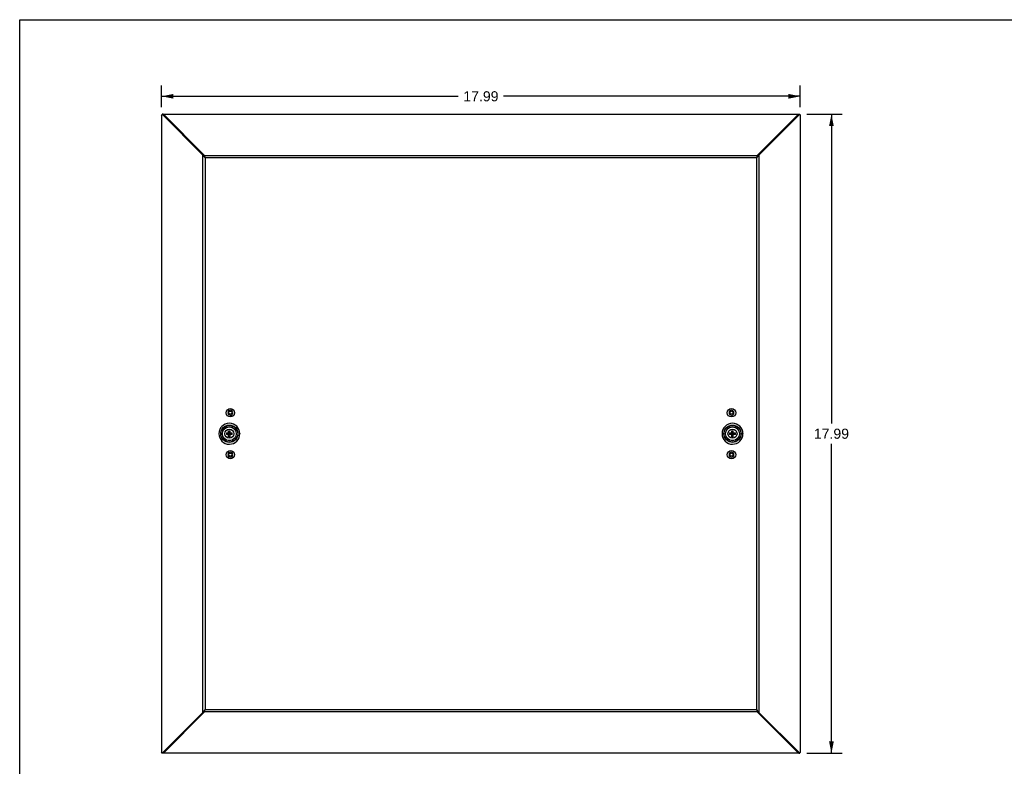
# Model space of a CAD drawing. Header units: inches. Extents: x 0 to 56.7, y 0 to 36.7.
# Tile 2 of 14: x 0 to 27.7, y 15.6 to 36.7. Entities that reach past the tile are written whole.
import ezdxf

# ---------------------------------------------------------------- set-up
doc = ezdxf.new("R2010")
doc.units = ezdxf.units.IN
doc.header["$LTSCALE"] = 3.116667
doc.header["$MEASUREMENT"] = 0
doc.layers.get('0').update_dxf_attribs({"linetype": 'CONTINUOUS'})
doc.layers.add('DIMENSIONS', color=7, linetype='CONTINUOUS')
doc.styles.get("Standard").update_dxf_attribs({"font": 'arial.ttf'})
doc.dimstyles.new('DIMSTYLE_1', dxfattribs={"dimtxt": 0.283333, "dimasz": 0.333333, "dimexe": 0.09, "dimexo": 0.07, "dimgap": 0.0425, "dimtad": 0, "dimtih": 1, "dimtoh": 1, "dimzin": 4, "dimdsep": 46, "dimtxsty": 'Standard', "dimblk": '_FILLED', "dimblk1": '_FILLED', "dimblk2": '_FILLED', "dimcen": 0.09, "dimazin": 1, "dimtfac": 1, "dimtdec": 3, "dimtofl": 0, "dimtmove": 0, "dimatfit": 3, "dimldrblk": '_FILLED', "dimfxl": 0, "dimtolj": 1, "dimtzin": 4, "dimarcsym": 0})

# ---------------------------------------------------------------- blocks, each defined once
blk = doc.blocks.new('_FILLED')
at = {"color": 0, "linetype": 'ByBlock'}
blk.add_solid([(0, 0), (-1, 0.2), (-1, -0.2)], dxfattribs=at)
blk = doc.blocks.new('*D1')
at = {"layer": 'DIMENSIONS', "color": 2, "linetype": 'Continuous'}
for p, q in [((22.172, 34.004), (23.167, 34.004)), ((22.867, 34.004), (22.867, 25.292)), ((22.867, 16.012), (22.867, 24.725)), ((22.172, 16.012), (23.167, 16.012))]:
    blk.add_line(p, q, dxfattribs=at)
at = {"layer": 'DIMENSIONS', "color": 2, "linetype": 'Continuous', "xscale": 0.3333333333, "yscale": 0.3333333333, "zscale": 0.3333333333}
for p, rotation in [((22.867, 34.004), 90), ((22.867, 16.012), 270)]:
    blk.add_blockref('_FILLED', p, dxfattribs=dict(at, rotation=rotation))
at = {"layer": 'DIMENSIONS', "color": 2, "linetype": 'Continuous', "insert": (22.867, 25.15), "char_height": 0.2833, "width": 0.99009, "attachment_point": 2, "line_spacing_factor": 0.9}
blk.add_mtext('17.99', dxfattribs=at)
blk = doc.blocks.new('*D2')
at = {"layer": 'DIMENSIONS', "color": 2, "linetype": 'Continuous'}
for p, q in [((3.997, 34.206), (3.997, 34.81)), ((21.989, 34.206), (21.989, 34.81)), ((3.997, 34.51), (12.356, 34.51)), ((21.989, 34.51), (13.63, 34.51))]:
    blk.add_line(p, q, dxfattribs=at)
at = {"layer": 'DIMENSIONS', "color": 2, "linetype": 'Continuous', "xscale": 0.3333333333, "yscale": 0.3333333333, "zscale": 0.3333333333, "rotation": 180}
blk.add_blockref('_FILLED', (3.997, 34.51), dxfattribs=at)
at = {"layer": 'DIMENSIONS', "color": 2, "linetype": 'Continuous', "xscale": 0.3333333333, "yscale": 0.3333333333, "zscale": 0.3333333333}
blk.add_blockref('_FILLED', (21.989, 34.51), dxfattribs=at)
at = {"layer": 'DIMENSIONS', "color": 2, "linetype": 'Continuous', "insert": (12.993, 34.652), "char_height": 0.2833, "width": 0.99009, "attachment_point": 2, "line_spacing_factor": 0.9}
blk.add_mtext('17.99', dxfattribs=at)

msp = doc.modelspace()

# ---------------------------------------------------------------- linework, layer by layer
at = {"color": 7, "linetype": 'Continuous'}
for p, q in [((0, 0), (0, 36.667)), ((0, 36.667), (56.667, 36.667)), ((3.997, 33.973), (4.009, 34.007)), ((3.997, 33.973), (3.997, 16.044)), ((4.009, 34.007), (5.16, 32.856)), ((4.04, 34.007), (4.009, 34.007)), ((5.191, 32.856), (4.04, 34.007)), ((4.047, 34), (4.047, 34.004)), ((5.21, 32.841), (4.047, 34.004)), ((4.047, 34.004), (21.939, 34.004)), ((21.939, 34.004), (20.776, 32.841)), ((21.945, 34.007), (20.794, 32.856)), ((20.826, 32.856), (21.977, 34.007)), ((21.939, 34), (21.939, 34.004)), ((21.945, 34.007), (21.977, 34.007)), ((21.977, 34.007), (21.989, 33.973)), ((21.989, 33.973), (21.989, 16.044)), ((5.16, 17.161), (5.16, 32.856)), ((5.16, 32.856), (5.168, 32.843)), ((5.16, 32.856), (5.191, 32.856)), ((5.195, 32.843), (5.191, 32.856)), ((5.2, 32.83), (5.195, 32.843)), ((5.199, 32.804), (5.211, 32.791)), ((5.21, 32.81), (5.21, 32.841)), ((5.212, 32.833), (5.21, 32.841)), ((5.21, 32.841), (20.776, 32.841)), ((5.217, 32.791), (5.211, 32.804)), ((5.211, 32.791), (5.223, 32.778)), ((5.223, 32.778), (5.218, 32.802)), ((5.223, 32.778), (5.223, 17.238)), ((20.763, 32.778), (5.223, 32.778)), ((20.767, 32.802), (20.763, 32.778)), ((20.763, 17.238), (20.763, 32.778)), ((20.776, 32.841), (20.774, 32.833)), ((20.776, 32.841), (20.776, 32.81)), ((20.787, 32.804), (20.798, 32.817)), ((20.794, 32.856), (20.826, 32.856)), ((20.818, 32.843), (20.826, 32.856)), ((20.826, 32.856), (20.826, 17.161)), ((5.611, 25.005), (5.611, 25.008)), ((5.823, 25.029), (5.99, 25.029)), ((5.99, 24.988), (5.823, 24.988)), ((5.843, 24.988), (5.843, 25.029)), ((5.886, 24.925), (5.886, 25.092)), ((5.886, 25.092), (5.892, 25.092)), ((5.886, 25.072), (5.927, 25.072)), ((5.927, 25.029), (5.886, 24.988)), ((5.927, 24.988), (5.886, 25.029)), ((5.886, 25.008), (5.927, 25.008)), ((5.903, 25.092), (5.91, 25.092)), ((5.906, 24.988), (5.906, 25.029)), ((5.91, 25.092), (5.917, 25.092)), ((5.927, 24.925), (5.927, 25.092)), ((5.97, 25.029), (5.97, 24.988)), ((6.201, 25.011), (6.201, 25.008)), ((19.785, 25.005), (19.785, 25.008)), ((19.996, 25.029), (20.163, 25.029)), ((20.163, 24.988), (19.996, 24.988)), ((20.016, 24.988), (20.016, 25.029)), ((20.059, 25.092), (20.066, 25.092)), ((20.059, 24.925), (20.059, 25.092)), ((20.059, 25.072), (20.1, 25.072)), ((20.1, 25.029), (20.059, 24.988)), ((20.1, 24.988), (20.059, 25.029)), ((20.059, 25.008), (20.1, 25.008)), ((20.066, 25.092), (20.073, 25.092)), ((20.073, 25.092), (20.08, 25.092)), ((20.08, 25.092), (20.083, 25.092)), ((20.08, 24.988), (20.08, 25.029)), ((20.083, 25.092), (20.09, 25.092)), ((20.1, 24.925), (20.1, 25.092)), ((20.143, 25.029), (20.143, 24.988)), ((20.374, 25.011), (20.374, 25.008)), ((5.886, 24.945), (5.927, 24.945)), ((5.886, 24.925), (5.891, 24.925)), ((5.891, 24.925), (5.896, 24.925)), ((5.896, 24.925), (5.901, 24.925)), ((5.901, 24.925), (5.906, 24.925)), ((5.906, 24.925), (5.913, 24.925)), ((5.913, 24.925), (5.92, 24.925)), ((5.92, 24.925), (5.927, 24.925)), ((20.059, 24.945), (20.1, 24.945)), ((20.059, 24.925), (20.064, 24.925)), ((20.064, 24.925), (20.069, 24.925)), ((20.069, 24.925), (20.074, 24.925)), ((20.074, 24.925), (20.08, 24.925)), ((20.08, 24.925), (20.086, 24.925)), ((20.086, 24.925), (20.093, 24.925)), ((20.093, 24.925), (20.1, 24.925)), ((5.199, 17.212), (5.188, 17.199)), ((5.21, 17.175), (5.21, 17.207)), ((5.218, 17.214), (5.223, 17.238)), ((5.223, 17.238), (20.763, 17.238)), ((20.775, 17.225), (20.763, 17.238)), ((20.763, 17.238), (20.767, 17.214)), ((20.769, 17.225), (20.775, 17.212)), ((20.787, 17.212), (20.775, 17.225)), ((20.776, 17.207), (20.776, 17.175)), ((5.16, 17.161), (4.009, 16.01)), ((4.04, 16.01), (5.191, 17.161)), ((4.047, 16.012), (5.21, 17.175)), ((5.168, 17.174), (5.16, 17.161)), ((5.191, 17.161), (5.16, 17.161)), ((5.21, 17.175), (5.212, 17.183)), ((20.776, 17.175), (5.21, 17.175)), ((20.774, 17.183), (20.776, 17.175)), ((20.776, 17.175), (21.939, 16.012)), ((20.786, 17.187), (20.79, 17.174)), ((20.79, 17.174), (20.794, 17.161)), ((20.826, 17.161), (20.794, 17.161)), ((20.794, 17.161), (21.945, 16.01)), ((20.826, 17.161), (20.818, 17.174)), ((21.977, 16.01), (20.826, 17.161)), ((4.009, 16.01), (3.997, 16.044)), ((4.04, 16.01), (4.009, 16.01)), ((4.047, 16.016), (4.047, 16.012)), ((21.939, 16.012), (4.047, 16.012)), ((21.939, 16.016), (21.939, 16.012)), ((21.945, 16.01), (21.977, 16.01)), ((21.989, 16.044), (21.977, 16.01))]:
    msp.add_line(p, q, dxfattribs=at)
for points in [[(5.168, 32.843), (5.177, 32.83), (5.188, 32.817), (5.199, 32.804)], [(5.211, 32.804), (5.205, 32.817), (5.2, 32.83)], [(5.21, 32.81), (5.212, 32.806), (5.214, 32.801), (5.216, 32.796), (5.218, 32.79), (5.221, 32.784), (5.223, 32.778)], [(5.218, 32.802), (5.216, 32.814), (5.214, 32.824), (5.212, 32.833)], [(20.763, 32.778), (20.775, 32.791), (20.787, 32.804)], [(20.774, 32.833), (20.772, 32.824), (20.77, 32.814), (20.767, 32.802)], [(20.781, 32.817), (20.775, 32.804), (20.769, 32.791)], [(20.794, 32.856), (20.79, 32.843), (20.786, 32.83), (20.781, 32.817)], [(20.798, 32.817), (20.809, 32.83), (20.818, 32.843)], [(5.823, 25.029), (5.823, 25.022), (5.823, 25.016), (5.823, 25.009), (5.823, 25.002), (5.823, 24.995), (5.823, 24.988)], [(5.892, 25.092), (5.899, 25.092), (5.903, 25.092)], [(5.917, 25.092), (5.924, 25.092), (5.927, 25.092)], [(5.99, 24.988), (5.99, 24.995), (5.99, 25.002), (5.99, 25.009), (5.99, 25.016), (5.99, 25.022), (5.99, 25.029)], [(19.996, 25.029), (19.996, 25.022), (19.996, 25.016), (19.996, 25.009), (19.996, 25.002), (19.996, 24.995), (19.996, 24.988)], [(20.09, 25.092), (20.097, 25.092), (20.1, 25.092)], [(20.163, 24.988), (20.163, 24.995), (20.163, 25.002), (20.163, 25.009), (20.163, 25.016), (20.163, 25.022), (20.163, 25.029)], [(5.188, 17.199), (5.177, 17.187), (5.168, 17.174)], [(5.191, 17.161), (5.195, 17.174), (5.2, 17.187), (5.205, 17.199)], [(5.223, 17.238), (5.211, 17.225), (5.199, 17.212)], [(5.205, 17.199), (5.211, 17.212), (5.217, 17.225)], [(5.212, 17.183), (5.214, 17.193), (5.216, 17.203), (5.218, 17.214)], [(20.776, 17.207), (20.774, 17.211), (20.772, 17.215), (20.77, 17.221), (20.767, 17.226), (20.765, 17.232), (20.763, 17.238)], [(20.767, 17.214), (20.77, 17.203), (20.772, 17.193), (20.774, 17.183)], [(20.775, 17.212), (20.781, 17.199), (20.786, 17.187)], [(20.818, 17.174), (20.809, 17.187), (20.798, 17.199), (20.787, 17.212)]]:
    msp.add_lwpolyline(points, dxfattribs=at)
for centre, radius in [((5.934, 25.599), 0.118), ((5.934, 25.599), 0.0433), ((20.052, 25.599), 0.118), ((20.052, 25.599), 0.0433), ((5.906, 25.008), 0.243), ((5.906, 25.008), 0.235), ((20.08, 25.008), 0.243), ((20.08, 25.008), 0.235), ((5.906, 25.008), 0.196), ((5.906, 25.008), 0.195), ((5.906, 25.008), 0.127), ((20.08, 25.008), 0.196), ((20.08, 25.008), 0.195), ((20.08, 25.008), 0.127), ((5.934, 24.418), 0.118), ((5.934, 24.418), 0.0433), ((20.052, 24.418), 0.118), ((20.052, 24.418), 0.0433)]:
    msp.add_circle(centre, radius, dxfattribs=at)
for centre, radius, start, end in [((5.934, 25.599), 0.0689, 0, 358.3228), ((20.052, 25.599), 0.0689, 0, 358.3228), ((5.906, 25.008), 0.295, 0.5924, 179.9944), ((20.08, 25.008), 0.295, 0.5924, 179.9944), ((5.906, 25.008), 0.295, 180.5918, 359.9938), ((20.08, 25.008), 0.295, 180.5918, 359.9938), ((5.934, 24.418), 0.0689, 0, 358.3228), ((20.052, 24.418), 0.0689, 0, 358.3228)]:
    msp.add_arc(centre, radius, start, end, dxfattribs=at)

# ---------------------------------------------------------------- dimensions: what is measured, and where the dimension line sits
at = {"layer": 'DIMENSIONS', "color": 2, "linetype": 'Continuous'}
for base, p1, p2, angle, picture, middle in [((3.997, 34.51), (21.989, 34.136), (3.997, 34.136), 180, '*D2', (13.005, 34.509)), ((22.867, 34.004), (22.102, 16.012), (22.102, 34.004), 90, '*D1', (22.879, 25.007))]:
    dim = msp.add_linear_dim(base=base, p1=p1, p2=p2, angle=angle, dimstyle='DIMSTYLE_1', dxfattribs=at)
    dim.commit()
    dim.dimension.update_dxf_attribs({"geometry": picture, "text_midpoint": middle, "dimtype": 160})

doc.saveas('drawing.dxf')
